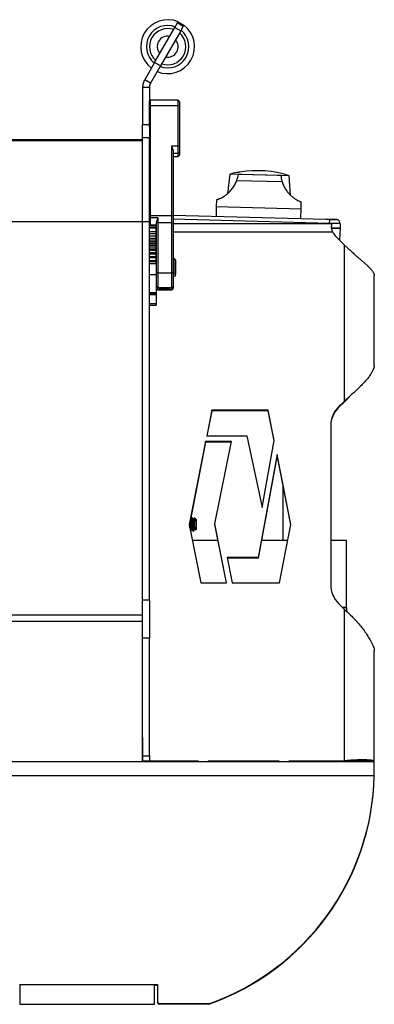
# Model space of a CAD drawing. Header units: inches. Extents: x 15.9 to 66.4, y 22.9 to 71.9.
# Tile 8 of 8: x 59.8 to 66.4, y 22.9 to 41.1. Entities that reach past the tile are written whole.
import ezdxf

# ---------------------------------------------------------------- set-up
doc = ezdxf.new("R2010")
doc.units = ezdxf.units.IN
doc.header["$LTSCALE"] = 10
doc.header["$MEASUREMENT"] = 0

msp = doc.modelspace()

# ---------------------------------------------------------------- linework, layer by layer
for p, q in [((62.767, 41.052), (62.779, 41.073)), ((62.779, 41.073), (62.887, 41.011)), ((62.343, 40.319), (62.718, 40.968)), ((62.827, 40.906), (62.452, 40.256)), ((62.718, 40.968), (62.767, 41.052)), ((62.718, 40.968), (62.827, 40.906)), ((62.875, 40.989), (62.767, 41.052)), ((62.827, 40.906), (62.875, 40.989)), ((62.887, 41.011), (62.875, 40.989)), ((63.08, 40.543), (63.08, 40.543)), ((62.343, 40.319), (62.16, 40)), ((62.452, 40.256), (62.268, 39.938)), ((62.452, 40.256), (62.343, 40.319)), ((62.268, 39.938), (62.16, 40)), ((62.245, 39.853), (62.12, 39.853)), ((62.12, 39.853), (62.12, 39.167)), ((62.245, 39.853), (62.245, 39.605)), ((62.26, 39.62), (62.245, 39.605)), ((62.778, 39.62), (62.26, 39.62)), ((62.26, 39.62), (62.26, 39.515)), ((62.803, 39.595), (62.778, 39.62)), ((62.778, 39.515), (62.778, 39.62)), ((62.245, 39.513), (62.245, 39.605)), ((62.26, 39.515), (62.245, 39.513)), ((62.245, 39.125), (62.245, 39.513)), ((62.26, 39.515), (62.26, 37.481)), ((62.778, 39.515), (62.26, 39.515)), ((62.778, 38.774), (62.778, 39.515)), ((62.803, 39.511), (62.778, 39.515)), ((62.803, 39.595), (62.803, 39.511)), ((62.803, 39.511), (62.803, 38.77)), ((62.12, 39.167), (62.245, 39.167)), ((62.12, 38.922), (62.12, 39.167)), ((62.245, 39.124), (62.245, 38.922)), ((48.045, 38.889), (62.12, 38.889)), ((62.12, 37.364), (62.12, 38.922)), ((62.245, 38.922), (62.12, 38.922)), ((62.245, 37.364), (62.245, 38.922)), ((62.12, 38.864), (47.995, 38.864)), ((62.663, 37.481), (62.663, 38.774)), ((62.663, 38.774), (62.778, 38.774)), ((62.688, 38.696), (62.688, 37.477)), ((62.778, 38.63), (62.778, 38.774)), ((62.803, 38.77), (62.778, 38.774)), ((62.803, 38.77), (62.803, 38.655)), ((62.778, 38.63), (62.688, 38.63)), ((62.688, 38.575), (62.778, 38.575)), ((62.688, 38.574), (62.778, 38.574)), ((62.803, 38.655), (62.778, 38.63)), ((62.778, 38.575), (62.778, 38.63)), ((62.778, 38.575), (62.803, 38.6)), ((62.778, 38.574), (62.803, 38.599)), ((62.778, 38.574), (62.778, 38.575)), ((62.803, 38.655), (62.803, 38.6)), ((62.803, 38.6), (62.803, 38.599)), ((63.74, 38.249), (63.695, 37.887)), ((64.842, 38.22), (63.74, 38.249)), ((64.684, 38.224), (63.897, 38.244)), ((64.867, 37.856), (64.842, 38.22)), ((64.71, 38.105), (63.866, 38.127)), ((63.488, 37.645), (63.483, 37.468)), ((63.491, 37.775), (63.488, 37.645)), ((65.062, 37.603), (63.488, 37.645)), ((65.057, 37.426), (65.062, 37.603)), ((65.062, 37.603), (65.065, 37.733)), ((62.26, 37.481), (62.245, 37.479)), ((62.26, 37.437), (62.245, 37.436)), ((62.26, 37.481), (62.26, 37.437)), ((62.26, 37.481), (62.663, 37.481)), ((62.26, 37.437), (62.26, 37.31)), ((62.4, 37.437), (62.26, 37.437)), ((62.4, 37.437), (62.4, 37.344)), ((62.663, 37.344), (62.663, 37.481)), ((62.688, 37.477), (62.663, 37.481)), ((62.688, 37.488), (65.52, 37.414)), ((62.688, 37.477), (62.688, 37.34)), ((62.12, 37.364), (47.995, 37.364)), ((62.245, 37.364), (62.12, 37.364)), ((62.12, 30.361), (62.12, 37.364)), ((62.245, 30.361), (62.245, 37.364)), ((62.245, 37.324), (62.26, 37.31)), ((62.245, 37.323), (62.26, 37.308)), ((62.25, 37.304), (62.245, 37.303)), ((62.245, 37.292), (62.25, 37.287)), ((62.25, 37.281), (62.245, 37.281)), ((62.25, 37.266), (62.245, 37.266)), ((62.245, 37.255), (62.37, 37.255)), ((62.37, 37.252), (62.245, 37.252)), ((62.37, 37.251), (62.245, 37.251)), ((62.37, 37.251), (62.245, 37.251)), ((62.25, 37.313), (62.25, 37.318)), ((62.25, 37.294), (62.25, 37.313)), ((62.25, 37.313), (62.255, 37.313)), ((62.25, 37.294), (62.375, 37.294)), ((62.25, 37.257), (62.25, 37.294)), ((62.375, 37.257), (62.25, 37.257)), ((62.25, 37.255), (62.25, 37.257)), ((62.26, 37.31), (62.375, 37.31)), ((62.26, 37.31), (62.26, 37.308)), ((62.26, 37.308), (62.375, 37.308)), ((62.37, 37.255), (62.37, 37.252)), ((62.37, 37.251), (62.37, 37.252)), ((62.37, 37.185), (62.37, 37.251)), ((62.37, 37.251), (62.37, 37.251)), ((62.375, 37.34), (62.375, 37.364)), ((62.4, 37.344), (62.375, 37.34)), ((62.375, 36.418), (62.375, 37.34)), ((62.4, 37.344), (62.4, 36.421)), ((62.663, 37.344), (62.4, 37.344)), ((62.663, 36.421), (62.663, 37.344)), ((62.688, 37.34), (62.663, 37.344)), ((65.59, 37.336), (62.688, 37.412)), ((62.688, 37.34), (62.688, 36.418)), ((65.624, 37.331), (62.688, 37.331)), ((65.71, 37.409), (65.52, 37.414)), ((65.59, 37.336), (65.592, 37.409)), ((65.59, 37.331), (65.59, 37.336)), ((65.624, 37.331), (65.624, 37.288)), ((65.787, 37.246), (65.628, 37.25)), ((65.628, 37.25), (65.787, 37.246)), ((65.787, 37.246), (65.776, 37.025)), ((65.787, 37.331), (65.787, 37.246)), ((62.245, 37.185), (62.37, 37.185)), ((62.37, 37.181), (62.245, 37.181)), ((62.37, 37.146), (62.245, 37.146)), ((62.37, 37.142), (62.245, 37.142)), ((62.245, 37.103), (62.37, 37.103)), ((62.37, 37.102), (62.245, 37.102)), ((62.37, 37.098), (62.245, 37.098)), ((62.245, 37.061), (62.37, 37.061)), ((62.37, 37.057), (62.245, 37.057)), ((62.245, 37.051), (62.37, 37.051)), ((62.37, 37.202), (62.375, 37.202)), ((62.37, 37.201), (62.375, 37.201)), ((62.37, 37.185), (62.37, 37.181)), ((62.37, 37.146), (62.37, 37.181)), ((62.375, 37.174), (62.37, 37.174)), ((62.37, 37.146), (62.37, 37.142)), ((62.37, 37.103), (62.37, 37.142)), ((62.37, 37.103), (62.37, 37.102)), ((62.37, 37.102), (62.37, 37.098)), ((62.37, 37.061), (62.37, 37.098)), ((62.37, 37.061), (62.37, 37.057)), ((62.37, 37.051), (62.37, 37.057)), ((62.37, 37.051), (62.37, 37.047)), ((65.651, 37.174), (62.688, 37.174)), ((65.712, 37.087), (65.86, 36.942)), ((62.37, 37.047), (62.245, 37.047)), ((62.245, 37.014), (62.37, 37.014)), ((62.37, 37.01), (62.245, 37.01)), ((62.245, 36.995), (62.37, 36.995)), ((62.37, 36.99), (62.245, 36.99)), ((62.245, 36.961), (62.37, 36.961)), ((62.37, 36.956), (62.245, 36.956)), ((62.245, 36.933), (62.37, 36.933)), ((62.37, 36.928), (62.245, 36.928)), ((62.245, 36.902), (62.37, 36.902)), ((62.37, 36.898), (62.245, 36.898)), ((62.37, 37.014), (62.37, 37.047)), ((62.37, 37.014), (62.37, 37.01)), ((62.37, 36.995), (62.37, 37.01)), ((62.37, 36.995), (62.37, 36.99)), ((62.37, 36.961), (62.37, 36.99)), ((62.37, 36.961), (62.37, 36.956)), ((62.37, 36.933), (62.37, 36.956)), ((62.37, 36.933), (62.37, 36.928)), ((62.37, 36.902), (62.37, 36.928)), ((62.37, 36.902), (62.37, 36.898)), ((62.37, 36.866), (62.37, 36.898)), ((65.86, 36.942), (65.86, 34.036)), ((65.86, 36.942), (65.948, 36.859)), ((62.245, 36.866), (62.37, 36.866)), ((62.37, 36.861), (62.245, 36.861)), ((62.245, 36.84), (62.37, 36.84)), ((62.37, 36.835), (62.245, 36.835)), ((62.245, 36.795), (62.37, 36.795)), ((62.37, 36.79), (62.245, 36.79)), ((62.245, 36.773), (62.37, 36.773)), ((62.37, 36.769), (62.245, 36.769)), ((62.245, 36.721), (62.37, 36.721)), ((62.37, 36.716), (62.245, 36.716)), ((62.245, 36.704), (62.37, 36.704)), ((62.37, 36.699), (62.245, 36.699)), ((62.37, 36.866), (62.37, 36.861)), ((62.37, 36.84), (62.37, 36.861)), ((62.37, 36.84), (62.37, 36.835)), ((62.37, 36.795), (62.37, 36.835)), ((62.375, 36.793), (62.37, 36.798)), ((62.37, 36.795), (62.37, 36.79)), ((62.37, 36.773), (62.37, 36.79)), ((62.37, 36.773), (62.37, 36.769)), ((62.37, 36.721), (62.37, 36.769)), ((62.37, 36.721), (62.37, 36.716)), ((62.37, 36.704), (62.37, 36.716)), ((62.37, 36.704), (62.37, 36.699)), ((62.37, 36.644), (62.37, 36.699)), ((62.245, 36.644), (62.37, 36.644)), ((62.37, 36.64), (62.245, 36.64)), ((62.245, 36.632), (62.37, 36.632)), ((62.37, 36.628), (62.245, 36.628)), ((62.245, 36.594), (62.37, 36.594)), ((62.37, 36.644), (62.37, 36.64)), ((62.37, 36.632), (62.37, 36.64)), ((62.37, 36.632), (62.37, 36.628)), ((62.37, 36.594), (62.37, 36.628)), ((62.37, 36.594), (62.37, 36.387)), ((62.708, 36.684), (62.688, 36.684)), ((62.733, 36.659), (62.708, 36.684)), ((62.708, 36.399), (62.708, 36.684)), ((62.733, 36.659), (62.733, 36.394)), ((62.245, 36.387), (62.37, 36.387)), ((62.37, 36.387), (62.37, 36.054)), ((62.4, 36.421), (62.375, 36.418)), ((62.375, 36.165), (62.375, 36.418)), ((62.4, 36.421), (62.4, 36.141)), ((62.4, 36.421), (62.663, 36.421)), ((62.663, 36.141), (62.663, 36.421)), ((62.688, 36.418), (62.663, 36.421)), ((62.688, 36.418), (62.688, 36.165)), ((62.688, 36.399), (62.708, 36.399)), ((62.688, 36.36), (62.708, 36.36)), ((62.733, 36.394), (62.708, 36.399)), ((62.708, 36.36), (62.733, 36.365)), ((62.733, 36.365), (62.733, 36.394)), ((66.42, 34.699), (66.42, 36.364)), ((62.37, 36.194), (62.375, 36.199)), ((62.4, 36.141), (62.375, 36.165)), ((62.375, 36.133), (62.375, 36.165)), ((62.663, 36.141), (62.4, 36.141)), ((62.4, 36.141), (62.4, 36.108)), ((62.688, 36.165), (62.663, 36.141)), ((62.663, 36.108), (62.663, 36.141)), ((62.688, 36.165), (62.688, 36.133)), ((62.245, 36.054), (62.37, 36.054)), ((62.37, 36.023), (62.245, 36.023)), ((62.245, 36.021), (62.37, 36.021)), ((62.37, 36.017), (62.245, 36.017)), ((62.37, 36.054), (62.37, 36.023)), ((62.37, 36.023), (62.37, 36.021)), ((62.37, 36.021), (62.37, 36.017)), ((62.37, 36.017), (62.37, 35.85)), ((62.4, 36.108), (62.375, 36.133)), ((62.375, 36.131), (62.375, 36.133)), ((62.375, 36.131), (62.4, 36.106)), ((62.4, 36.108), (62.663, 36.108)), ((62.4, 36.108), (62.4, 36.106)), ((62.4, 36.106), (62.663, 36.106)), ((62.495, 36.123), (62.495, 36.136)), ((62.567, 36.136), (62.567, 36.123)), ((62.6, 36.133), (62.603, 36.132)), ((62.688, 36.133), (62.663, 36.108)), ((62.663, 36.106), (62.688, 36.131)), ((62.663, 36.106), (62.663, 36.108)), ((62.688, 36.133), (62.688, 36.131)), ((62.245, 35.85), (62.37, 35.85)), ((62.245, 35.823), (62.37, 35.823)), ((62.37, 35.85), (62.37, 35.823)), ((65.944, 34.111), (65.965, 34.132)), ((65.756, 33.934), (65.86, 34.036)), ((65.86, 34.025), (65.756, 33.923)), ((65.86, 34.036), (65.86, 34.025)), ((63.403, 33.874), (63.309, 33.397)), ((63.403, 33.864), (63.311, 33.397)), ((64.452, 33.874), (63.403, 33.874)), ((63.403, 33.864), (63.403, 33.874)), ((64.452, 33.864), (63.403, 33.864)), ((64.564, 33.31), (64.452, 33.874)), ((64.452, 33.864), (64.452, 33.874)), ((64.563, 33.305), (64.452, 33.864)), ((65.756, 33.923), (65.756, 33.934)), ((65.61, 33.586), (65.61, 30.638)), ((63.289, 33.292), (62.987, 31.756)), ((63.289, 33.282), (62.988, 31.751)), ((63.767, 33.292), (63.289, 33.292)), ((63.289, 33.282), (63.289, 33.292)), ((63.764, 33.282), (63.289, 33.282)), ((63.309, 33.397), (64.054, 33.397)), ((63.463, 31.766), (63.767, 33.292)), ((64.054, 33.397), (64.336, 32.071)), ((64.336, 32.071), (64.564, 33.31)), ((64.615, 33.054), (64.264, 31.144)), ((64.615, 33.043), (64.264, 31.134)), ((64.872, 31.756), (64.615, 33.054)), ((64.615, 33.043), (64.615, 33.054)), ((64.871, 31.751), (64.615, 33.043)), ((64.725, 32.486), (64.725, 31.459)), ((63.009, 31.847), (63.007, 31.85)), ((63.014, 31.849), (63.008, 31.849)), ((63.039, 31.881), (63.033, 31.881)), ((63.064, 31.849), (63.058, 31.849)), ((63.083, 31.881), (63.082, 31.88)), ((63.098, 31.866), (63.083, 31.881)), ((63.109, 31.847), (63.1, 31.862)), ((63.114, 31.849), (63.108, 31.849)), ((63.115, 31.848), (63.114, 31.848)), ((63.12, 31.844), (63.115, 31.849)), ((63.12, 31.669), (63.12, 31.844)), ((63.678, 30.674), (63.463, 31.766)), ((63.463, 31.755), (63.463, 31.766)), ((62.987, 31.756), (63.2, 30.674)), ((63.011, 31.631), (63.014, 31.631)), ((63.033, 31.663), (63.038, 31.663)), ((63.058, 31.631), (63.064, 31.631)), ((63.083, 31.663), (63.088, 31.663)), ((63.098, 31.647), (63.098, 31.647)), ((63.099, 31.647), (63.12, 31.669)), ((63.676, 30.674), (63.463, 31.755)), ((64.659, 30.674), (64.872, 31.756)), ((63.521, 31.459), (63.045, 31.459)), ((64.814, 31.459), (64.323, 31.459)), ((65.906, 31.459), (65.61, 31.459)), ((65.906, 30.219), (65.906, 31.459)), ((64.264, 31.144), (63.691, 31.144)), ((63.691, 31.144), (63.783, 30.674)), ((64.264, 31.134), (63.693, 31.134)), ((64.264, 31.134), (64.264, 31.144)), ((63.2, 30.674), (63.678, 30.674)), ((63.783, 30.674), (64.659, 30.674)), ((62.12, 30.361), (62.245, 30.361)), ((62.12, 29.651), (62.12, 30.361)), ((62.245, 30.361), (62.245, 29.651)), ((65.756, 30.29), (65.86, 30.188)), ((65.829, 30.219), (65.906, 30.219)), ((65.906, 30.219), (65.829, 30.219)), ((65.86, 30.188), (65.86, 27.374)), ((65.906, 30.219), (65.906, 30.219)), ((65.906, 30.219), (65.906, 30.145)), ((62.12, 30.074), (47.995, 30.074)), ((62.12, 29.958), (47.995, 29.958)), ((62.245, 29.651), (62.12, 29.651)), ((62.12, 27.465), (62.12, 29.651)), ((62.245, 27.465), (62.245, 29.651)), ((66.42, 27.367), (66.42, 29.409)), ((62.119, 27.804), (62.119, 27.364)), ((62.119, 27.804), (62.12, 27.804)), ((62.12, 27.465), (62.245, 27.465)), ((62.12, 27.366), (62.12, 27.465)), ((62.245, 27.465), (62.245, 27.366)), ((47.87, 27.364), (66.42, 27.364)), ((60.261, 27.364), (60.448, 27.364)), ((60.261, 27.364), (60.261, 27.364)), ((60.448, 27.364), (60.448, 27.364)), ((62.245, 27.366), (62.12, 27.366)), ((62.245, 27.374), (63.151, 27.374)), ((62.245, 27.366), (62.245, 27.364)), ((63.151, 27.374), (63.151, 27.364)), ((63.339, 27.374), (64.651, 27.374)), ((63.339, 27.374), (63.339, 27.364)), ((64.651, 27.374), (64.651, 27.364)), ((64.839, 27.374), (65.86, 27.374)), ((64.839, 27.364), (64.839, 27.374)), ((65.86, 27.364), (65.86, 27.374)), ((65.887, 27.364), (65.887, 27.366)), ((66.36, 27.367), (66.42, 27.367)), ((66.36, 27.364), (66.36, 27.367)), ((66.42, 27.364), (66.42, 27.367)), ((66.42, 27.19), (66.42, 27.364)), ((47.87, 27.105), (66.419, 27.105)), ((66.419, 27.105), (66.419, 27.095)), ((66.42, 27.163), (66.42, 27.19)), ((59.839, 23.227), (62.34, 23.227)), ((59.839, 23.227), (59.84, 23.188)), ((59.839, 23.227), (59.839, 23.217)), ((59.839, 23.217), (59.84, 23.185)), ((59.84, 23.188), (59.84, 22.864)), ((62.34, 23.227), (62.4, 23.227)), ((62.34, 22.864), (62.34, 23.227)), ((62.34, 23.217), (62.4, 23.217)), ((62.4, 22.901), (62.4, 23.227)), ((59.84, 22.864), (62.34, 22.864)), ((62.4, 22.891), (62.4, 22.901)), ((63.347, 22.871), (62.43, 22.871)), ((62.43, 22.871), (62.43, 22.861)), ((63.347, 22.861), (62.43, 22.861)), ((63.347, 22.871), (63.347, 22.861))]:
    msp.add_line(p, q)
at = {"flags": 128}
for points in [[(62.431, 36.124), (62.433, 36.122), (62.438, 36.119), (62.448, 36.117), (62.46, 36.115), (62.475, 36.113), (62.493, 36.112), (62.512, 36.111), (62.531, 36.111), (62.551, 36.111), (62.57, 36.112), (62.587, 36.113), (62.602, 36.115), (62.615, 36.117), (62.624, 36.119), (62.63, 36.122), (62.632, 36.124), (62.63, 36.127), (62.624, 36.129), (62.615, 36.132), (62.602, 36.133), (62.587, 36.135), (62.57, 36.136), (62.551, 36.137), (62.531, 36.137), (62.512, 36.137), (62.493, 36.136), (62.475, 36.135), (62.46, 36.133), (62.448, 36.132), (62.438, 36.129), (62.433, 36.127), (62.431, 36.124)], [(62.459, 36.132), (62.46, 36.133), (62.461, 36.134)], [(62.602, 36.134), (62.603, 36.133), (62.603, 36.132)], [(63.098, 31.649), (63.097, 31.652), (63.095, 31.669), (63.093, 31.696), (63.092, 31.731), (63.09, 31.769), (63.088, 31.807), (63.087, 31.841), (63.085, 31.866), (63.083, 31.879), (63.083, 31.881), (63.083, 31.881)]]:
    msp.add_lwpolyline(points, dxfattribs=at)
for centre, radius, start, end in [((62.585, 40.612), 0.5, 67.1808, 232.8192), ((62.585, 40.612), 0.394, 69.1166, 230.8834), ((62.585, 40.612), 0.336, 70.7226, 229.2774), ((62.585, 40.612), 0.5, 247.1808, 52.8192), ((62.585, 40.612), 0.394, 249.1166, 50.8834), ((62.585, 40.612), 0.195, 78.697, 221.303), ((62.585, 40.612), 0.336, 250.7226, 49.2774), ((62.585, 40.612), 0.195, 258.697, 41.303), ((64.241, 36.345), 1.969, 100.9688, 104.7602), ((64.241, 36.345), 1.969, 72.2398, 99.2223), ((65.708, 37.331), 0.0787, 0, 72.5025), ((65.919, 37.298), 0.295, 204.8278, 225.4656), ((62.534, 36.599), 0.481, 258.1373, 280.0295), ((62.49, 36.183), 0.0597, 239.2081, 275.3136), ((62.531, 36.633), 0.51, 265.9454, 274.0546), ((62.573, 36.183), 0.0597, 264.6864, 300.7919), ((62.608, 36.175), 0.0512, 281.5185, 292.7544), ((66.099, 33.585), 0.489, 134.4513, 179.9252), ((66.099, 33.575), 0.489, 134.4513, 179.9252), ((66.099, 30.639), 0.489, 180.0819, 225.5417), ((61.828, 27.205), 4.592, 289.3088, 358.755), ((61.828, 27.195), 4.592, 289.3088, 358.755), ((62.43, 22.901), 0.0298, 180.4419, 270.4352), ((62.43, 22.891), 0.0298, 180.4419, 270.4352)]:
    msp.add_arc(centre, radius, start, end)
msp.add_ellipse((62.788, 38.754), major_axis=(0.0951, -0.0951), ratio=0.852706, start_param=3.847656, end_param=4.491157)
for points, knots in [([(62.779, 41.073), (62.779, 41.073), (62.778, 41.072), (62.774, 41.065), (62.769, 41.057), (62.767, 41.053)], [0, 0, 0, 0, 0.361494, 0.722987, 1, 1, 1, 1]), ([(62.876, 40.991), (62.877, 40.993), (62.882, 41.001), (62.886, 41.009), (62.887, 41.01), (62.887, 41.011)], [0, 0, 0, 0, 0.1462968, 0.5731482, 1, 1, 1, 1]), ([(63.866, 38.127), (63.873, 38.148), (63.887, 38.19), (63.894, 38.226), (63.897, 38.244)], [0, 0, 0, 0, 0.498946, 1, 1, 1, 1]), ([(63.875, 38.279), (63.873, 38.279), (63.869, 38.278), (63.867, 38.278), (63.867, 38.277), (63.867, 38.277)], [0, 0, 0, 0, 0.341423, 0.77491, 1, 1, 1, 1]), ([(63.875, 38.279), (63.874, 38.279), (63.87, 38.278), (63.867, 38.278), (63.867, 38.278), (63.867, 38.278)], [0, 0, 0, 0, 0.23147, 0.672162, 1, 1, 1, 1]), ([(63.898, 38.283), (63.898, 38.283), (63.894, 38.282), (63.888, 38.281), (63.88, 38.28), (63.876, 38.279), (63.875, 38.279)], [0, 0, 0, 0, 0.017904, 0.413859, 0.810433, 1, 1, 1, 1]), ([(63.917, 38.286), (63.917, 38.286), (63.914, 38.286), (63.907, 38.285), (63.901, 38.284), (63.898, 38.283)], [0, 0, 0, 0, 0.132434, 0.595554, 1, 1, 1, 1]), ([(63.926, 38.288), (63.926, 38.288), (63.926, 38.288), (63.923, 38.288), (63.919, 38.287), (63.917, 38.286)], [0, 0, 0, 0, 0.21793, 0.636794, 1, 1, 1, 1]), ([(63.926, 38.288), (63.926, 38.288), (63.926, 38.288), (63.923, 38.287), (63.919, 38.287), (63.917, 38.286)], [0, 0, 0, 0, 0.282401, 0.700857, 1, 1, 1, 1]), ([(64.684, 38.224), (64.687, 38.205), (64.691, 38.169), (64.704, 38.126), (64.71, 38.105)], [0, 0, 0, 0, 0.498905, 1, 1, 1, 1]), ([(63.491, 37.775), (63.492, 37.775), (63.492, 37.775), (63.498, 37.777), (63.509, 37.781), (63.525, 37.786), (63.546, 37.795), (63.57, 37.806), (63.599, 37.82), (63.636, 37.842), (63.673, 37.868), (63.708, 37.898), (63.734, 37.922), (63.76, 37.95), (63.785, 37.98), (63.808, 38.014), (63.83, 38.05), (63.85, 38.088), (63.86, 38.114), (63.866, 38.127)], [0, 0, 0, 0, 0.053587, 0.119248, 0.186792, 0.254332, 0.320169, 0.385998, 0.454277, 0.522541, 0.61676, 0.665223, 0.713682, 0.760877, 0.808071, 0.85684, 0.905609, 0.952621, 1, 1, 1, 1]), ([(64.71, 38.105), (64.719, 38.08), (64.733, 38.041), (64.758, 37.995), (64.785, 37.951), (64.815, 37.911), (64.846, 37.877), (64.878, 37.846), (64.917, 37.814), (64.961, 37.783), (65.001, 37.761), (65.029, 37.748), (65.046, 37.741), (65.057, 37.737), (65.063, 37.734), (65.066, 37.733), (65.065, 37.733), (65.065, 37.733)], [0, 0, 0, 0, 0.0895075, 0.1356265, 0.1817451, 0.2712624, 0.3173672, 0.3634746, 0.4531963, 0.5450175, 0.6455902, 0.7482822, 0.8074956, 0.8667115, 0.9273162, 0.9879218, 1, 1, 1, 1]), ([(62.375, 37.364), (62.381, 37.375), (62.39, 37.39), (62.397, 37.414), (62.399, 37.428), (62.4, 37.436), (62.4, 37.437)], [0, 0, 0, 0, 0.466505, 0.698184, 0.938674, 1, 1, 1, 1]), ([(65.52, 37.414), (65.526, 37.414), (65.531, 37.414), (65.539, 37.413), (65.545, 37.413), (65.562, 37.411), (65.58, 37.41), (65.592, 37.409)], [0, 0, 0, 0, 0.250374, 0.25946, 0.325504, 0.503978, 1, 1, 1, 1]), ([(65.787, 37.331), (65.786, 37.331), (65.785, 37.331), (65.773, 37.332), (65.754, 37.332), (65.73, 37.333), (65.701, 37.334), (65.668, 37.334), (65.63, 37.335), (65.604, 37.335), (65.59, 37.336)], [0, 0, 0, 0, 0.13012, 0.256826, 0.380119, 0.5, 0.619878, 0.74317, 0.869877, 1, 1, 1, 1]), ([(65.592, 37.409), (65.601, 37.409), (65.62, 37.408), (65.646, 37.408), (65.671, 37.407), (65.692, 37.406), (65.71, 37.406), (65.723, 37.406), (65.731, 37.406), (65.731, 37.406), (65.732, 37.406)], [0, 0, 0, 0, 0.125539, 0.251216, 0.377107, 0.503213, 0.629537, 0.75608, 0.882843, 1, 1, 1, 1]), ([(65.651, 37.174), (65.648, 37.182), (65.64, 37.2), (65.633, 37.225), (65.627, 37.249), (65.625, 37.271), (65.625, 37.283), (65.624, 37.288)], [0, 0, 0, 0, 0.202377, 0.410393, 0.612872, 0.821466, 1, 1, 1, 1]), ([(65.732, 37.406), (65.731, 37.406), (65.729, 37.407), (65.723, 37.408), (65.721, 37.408), (65.72, 37.408), (65.717, 37.409), (65.714, 37.409), (65.71, 37.409)], [0, 0, 0, 0, 0.4960215, 0.6745214, 0.7250099, 0.7405525, 0.7496263, 1, 1, 1, 1]), ([(65.948, 36.859), (65.959, 36.849), (65.98, 36.83), (66.011, 36.801), (66.039, 36.776), (66.065, 36.752), (66.088, 36.732), (66.116, 36.707), (66.149, 36.679), (66.189, 36.645), (66.227, 36.612), (66.267, 36.577), (66.306, 36.54), (66.344, 36.502), (66.373, 36.468), (66.394, 36.438), (66.409, 36.413), (66.418, 36.387), (66.419, 36.372), (66.42, 36.364)], [0, 0, 0, 0, 0.050418, 0.0969588, 0.1396301, 0.1784421, 0.2134084, 0.2445476, 0.305362, 0.3670593, 0.4297153, 0.4934023, 0.5727693, 0.6539358, 0.7370766, 0.8008458, 0.865883, 0.9322487, 1, 1, 1, 1]), ([(62.465, 36.135), (62.466, 36.136), (62.469, 36.138), (62.476, 36.138), (62.486, 36.134), (62.492, 36.127), (62.495, 36.123)], [0, 0, 0, 0, 0.0393561, 0.313818, 0.6958334, 1, 1, 1, 1]), ([(62.495, 36.123), (62.5, 36.126), (62.51, 36.13), (62.529, 36.134), (62.549, 36.132), (62.562, 36.126), (62.567, 36.123)], [0, 0, 0, 0, 0.216461, 0.440323, 0.75191, 1, 1, 1, 1]), ([(62.567, 36.123), (62.57, 36.126), (62.575, 36.132), (62.583, 36.138), (62.589, 36.137), (62.592, 36.137)], [0, 0, 0, 0, 0.322166, 0.655347, 1, 1, 1, 1]), ([(66.42, 34.699), (66.42, 34.694), (66.419, 34.687), (66.417, 34.675), (66.414, 34.664), (66.41, 34.654), (66.403, 34.639), (66.392, 34.613), (66.378, 34.587), (66.371, 34.573)], [0, 0, 0, 0, 0.128172, 0.242618, 0.343357, 0.430417, 0.503843, 0.737292, 1, 1, 1, 1]), ([(65.944, 34.111), (65.94, 34.107), (65.912, 34.079), (65.884, 34.05), (65.86, 34.025)], [0, 0, 0, 0, 0.14914, 1, 1, 1, 1]), ([(62.999, 31.691), (62.999, 31.692), (62.999, 31.702), (62.997, 31.725), (62.995, 31.754), (62.994, 31.773), (62.994, 31.78)], [0, 0, 0, 0, 0.047576, 0.40161, 0.749554, 1, 1, 1, 1]), ([(63.014, 31.631), (63.014, 31.631), (63.013, 31.63), (63.012, 31.635), (63.01, 31.647), (63.008, 31.668), (63.005, 31.694), (63.003, 31.725), (63.001, 31.757), (63, 31.785), (62.999, 31.799), (62.998, 31.804)], [0, 0, 0, 0, 0.005225, 0.137431, 0.271951, 0.404158, 0.536364, 0.670884, 0.803091, 0.935297, 1, 1, 1, 1]), ([(63.033, 31.664), (63.033, 31.664), (63.032, 31.663), (63.03, 31.666), (63.028, 31.675), (63.026, 31.691), (63.024, 31.71), (63.022, 31.733), (63.02, 31.759), (63.018, 31.786), (63.015, 31.808), (63.013, 31.825), (63.012, 31.837), (63.01, 31.846), (63.009, 31.846), (63.009, 31.847)], [0, 0, 0, 0, 0.003527, 0.0905, 0.179006, 0.265979, 0.352952, 0.441458, 0.528431, 0.632469, 0.737837, 0.790719, 0.877692, 0.966197, 1, 1, 1, 1]), ([(63.032, 31.881), (63.029, 31.875), (63.023, 31.864), (63.016, 31.854), (63.013, 31.849)], [0, 0, 0, 0, 0.511096, 1, 1, 1, 1]), ([(63.038, 31.665), (63.037, 31.666), (63.036, 31.667), (63.035, 31.676), (63.033, 31.69), (63.03, 31.71), (63.028, 31.733), (63.026, 31.757), (63.024, 31.781), (63.022, 31.804), (63.02, 31.824), (63.018, 31.84), (63.015, 31.848), (63.014, 31.848), (63.014, 31.848)], [0, 0, 0, 0, 0.039228, 0.12786, 0.214957, 0.302054, 0.390686, 0.477783, 0.56488, 0.653512, 0.740609, 0.844796, 0.950314, 1, 1, 1, 1]), ([(63.057, 31.633), (63.056, 31.634), (63.055, 31.635), (63.053, 31.647), (63.051, 31.667), (63.049, 31.694), (63.047, 31.725), (63.045, 31.757), (63.043, 31.79), (63.041, 31.82), (63.039, 31.846), (63.037, 31.866), (63.035, 31.878), (63.033, 31.883), (63.032, 31.88), (63.032, 31.88)], [0, 0, 0, 0, 0.048877, 0.134196, 0.218047, 0.301898, 0.387217, 0.471068, 0.554919, 0.640238, 0.724089, 0.80794, 0.893259, 0.97711, 1, 1, 1, 1]), ([(63.064, 31.631), (63.064, 31.631), (63.063, 31.63), (63.062, 31.635), (63.06, 31.647), (63.058, 31.668), (63.055, 31.694), (63.053, 31.725), (63.051, 31.757), (63.049, 31.79), (63.047, 31.82), (63.045, 31.846), (63.043, 31.866), (63.041, 31.879), (63.039, 31.88), (63.039, 31.881)], [0, 0, 0, 0, 0.0032742, 0.0861242, 0.1704243, 0.2532742, 0.3361242, 0.4204243, 0.5032742, 0.5861242, 0.6704243, 0.7532742, 0.8361242, 0.9204243, 1, 1, 1, 1]), ([(63.059, 31.847), (63.056, 31.853), (63.049, 31.864), (63.043, 31.875), (63.04, 31.88)], [0, 0, 0, 0, 0.499509, 1, 1, 1, 1]), ([(63.083, 31.664), (63.083, 31.664), (63.082, 31.663), (63.08, 31.666), (63.078, 31.675), (63.076, 31.691), (63.074, 31.71), (63.072, 31.733), (63.07, 31.759), (63.068, 31.786), (63.065, 31.808), (63.063, 31.825), (63.062, 31.837), (63.06, 31.846), (63.059, 31.846), (63.059, 31.847)], [0, 0, 0, 0, 0.003527, 0.0905, 0.179006, 0.265979, 0.352952, 0.441458, 0.528431, 0.632469, 0.737837, 0.790719, 0.877692, 0.966197, 1, 1, 1, 1]), ([(63.082, 31.881), (63.079, 31.875), (63.073, 31.864), (63.066, 31.854), (63.063, 31.849)], [0, 0, 0, 0, 0.511096, 1, 1, 1, 1]), ([(63.088, 31.665), (63.087, 31.666), (63.086, 31.667), (63.085, 31.676), (63.083, 31.69), (63.08, 31.71), (63.078, 31.733), (63.076, 31.757), (63.074, 31.781), (63.072, 31.804), (63.07, 31.824), (63.068, 31.84), (63.065, 31.848), (63.064, 31.848), (63.064, 31.848)], [0, 0, 0, 0, 0.039228, 0.12786, 0.214957, 0.302054, 0.390686, 0.477783, 0.56488, 0.653512, 0.740609, 0.844796, 0.950314, 1, 1, 1, 1]), ([(63.097, 31.866), (63.098, 31.866), (63.099, 31.865), (63.103, 31.858), (63.107, 31.844), (63.112, 31.827), (63.114, 31.816), (63.115, 31.811)], [0, 0, 0, 0, 0.044093, 0.254307, 0.632912, 0.813527, 1, 1, 1, 1]), ([(63.115, 31.811), (63.115, 31.815), (63.113, 31.825), (63.112, 31.837), (63.11, 31.846), (63.109, 31.846), (63.109, 31.847)], [0, 0, 0, 0, 0.201714, 0.5334651, 0.8710624, 1, 1, 1, 1]), ([(63.115, 31.811), (63.115, 31.814), (63.115, 31.822), (63.115, 31.831), (63.115, 31.842), (63.115, 31.845), (63.115, 31.848)], [0, 0, 0, 0, 0.17281, 0.384755, 0.5967, 1, 1, 1, 1]), ([(63.015, 31.632), (63.018, 31.637), (63.024, 31.648), (63.03, 31.658), (63.033, 31.663)], [0, 0, 0, 0, 0.516811, 1, 1, 1, 1]), ([(63.038, 31.665), (63.041, 31.659), (63.047, 31.648), (63.054, 31.637), (63.057, 31.632)], [0, 0, 0, 0, 0.499604, 1, 1, 1, 1]), ([(63.065, 31.632), (63.068, 31.637), (63.074, 31.648), (63.08, 31.658), (63.083, 31.663)], [0, 0, 0, 0, 0.516811, 1, 1, 1, 1]), ([(63.088, 31.665), (63.091, 31.659), (63.094, 31.654), (63.097, 31.648), (63.097, 31.648)], [0, 0, 0, 0, 0.9986844, 1, 1, 1, 1]), ([(66.289, 29.702), (66.297, 29.689), (66.313, 29.663), (66.335, 29.627), (66.353, 29.595), (66.368, 29.566), (66.385, 29.532), (66.402, 29.494), (66.417, 29.45), (66.419, 29.423), (66.42, 29.409)], [0, 0, 0, 0, 0.115888, 0.223155, 0.3218954, 0.4122304, 0.4943185, 0.6533302, 0.8216655, 1, 1, 1, 1])]:
    msp.add_open_spline(points, degree=3, knots=knots)
for points in [[(62.16, 40), (62.154, 39.989), (62.141, 39.966), (62.129, 39.929), (62.121, 39.891), (62.12, 39.866), (62.12, 39.853)], [(62.268, 39.938), (62.261, 39.924), (62.248, 39.898), (62.246, 39.868), (62.245, 39.853)], [(66.371, 34.573), (66.359, 34.553), (66.334, 34.511), (66.286, 34.448), (66.229, 34.384), (66.165, 34.318), (66.094, 34.25), (66.019, 34.181), (65.94, 34.11), (65.887, 34.06), (65.86, 34.036)], [(65.86, 30.188), (65.887, 30.163), (65.941, 30.112), (66.021, 30.034), (66.097, 29.954), (66.168, 29.871), (66.234, 29.788), (66.27, 29.73), (66.289, 29.702)], [(66.42, 27.367), (66.419, 27.368), (66.417, 27.372), (66.402, 27.377), (66.379, 27.382), (66.346, 27.385), (66.306, 27.389), (66.257, 27.391), (66.202, 27.392), (66.141, 27.391), (66.075, 27.389), (66.005, 27.386), (65.933, 27.381), (65.884, 27.376), (65.86, 27.374)], [(66.36, 27.367), (66.359, 27.368), (66.358, 27.371), (66.344, 27.374), (66.323, 27.378), (66.294, 27.38), (66.258, 27.382), (66.215, 27.383), (66.165, 27.383), (66.111, 27.382), (66.052, 27.38), (65.99, 27.376), (65.925, 27.371), (65.882, 27.366), (65.86, 27.364)], [(66.419, 27.105), (66.419, 27.12), (66.42, 27.149), (66.42, 27.176), (66.42, 27.19)], [(66.419, 27.095), (66.419, 27.107), (66.42, 27.13), (66.42, 27.152), (66.42, 27.163)]]:
    msp.add_open_spline(points, degree=3)

doc.saveas('drawing.dxf')
